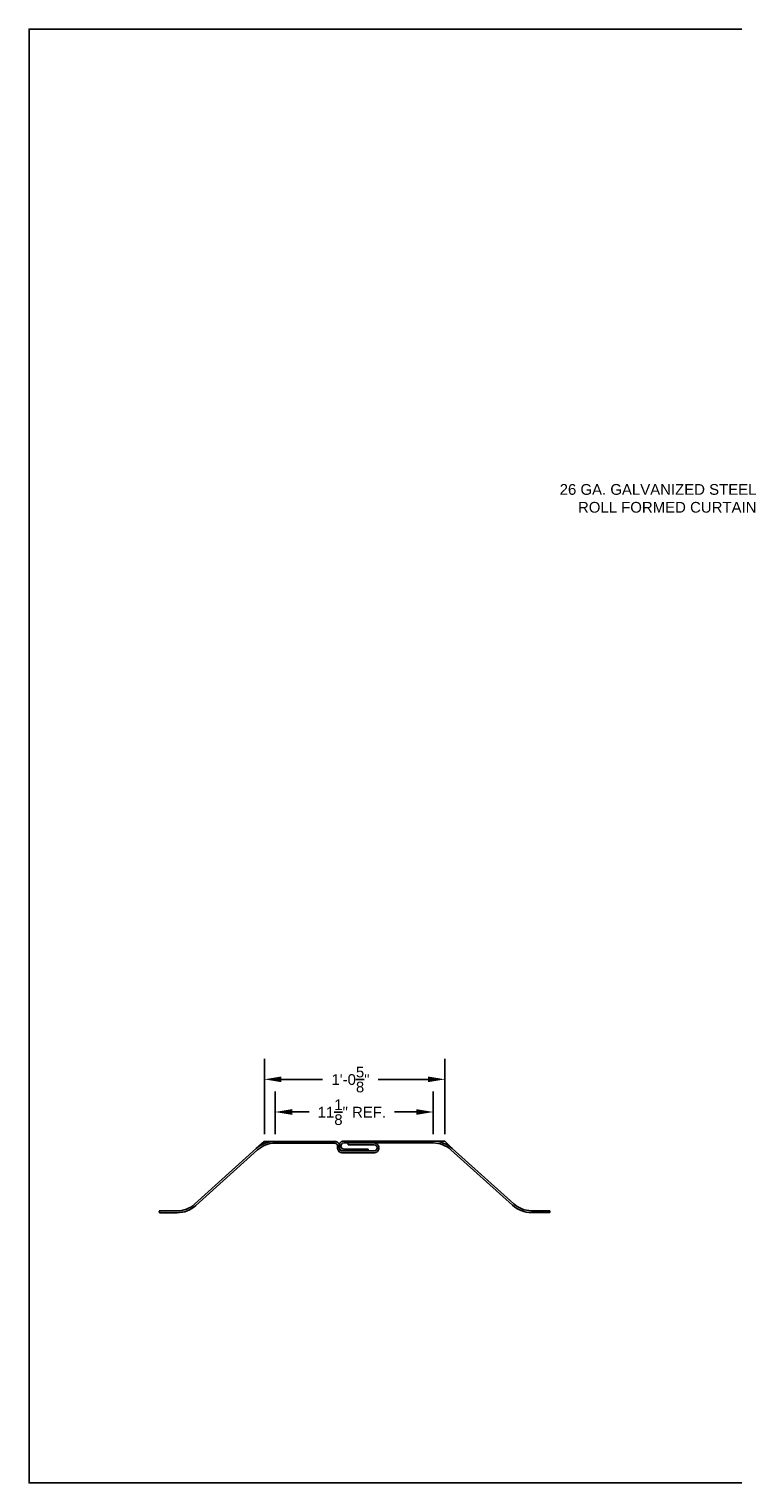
# Model space of a CAD drawing. Header units: inches. Extents: x 170 to 197.4, y 234.4 to 247.7.
# Tile 1 of 24: x 170 to 176.2, y 234.4 to 247.2. Entities that reach past the tile are written whole.
import ezdxf
from ezdxf import colors
from ezdxf.entities.mleader import LeaderData, LeaderLine
from ezdxf.math import Vec2, Vec3

# ---------------------------------------------------------------- set-up
doc = ezdxf.new("R2010")
doc.units = ezdxf.units.IN
doc.header["$LTSCALE"] = 0.25
doc.header["$MEASUREMENT"] = 0
doc.layers.add('ANNOTATIONS', color=1, linetype='Continuous')
doc.layers.add('DETAILS', color=4, linetype='Continuous')
doc.styles.add('ARIAL', font='arial.ttf', dxfattribs={"height": 0.09375})
doc.styles.get("Standard").update_dxf_attribs({"font": 'romans.shx'})
doc.dimstyles.new('DIMSTYLE_5', dxfattribs={"dimtxt": 0.0625, "dimasz": 0.15, "dimexe": 0.18, "dimexo": 0.0625, "dimgap": 0.09, "dimtad": 0, "dimtih": 1, "dimtoh": 1, "dimdec": 5, "dimlfac": 8, "dimzin": 4, "dimdsep": 46, "dimtxsty": 'Standard', "dimcen": 0.09, "dimadec": 0, "dimazin": 0, "dimtp": 0.03125, "dimtm": 0.03125, "dimtfac": 1, "dimtdec": 5, "dimtofl": 0, "dimtmove": 0, "dimatfit": 3, "dimfxl": 1, "dimtolj": 1, "dimtzin": 4, "dimarcsym": 0})

# ---------------------------------------------------------------- blocks, each defined once
blk = doc.blocks.new('*D13')
at = {"layer": 'ANNOTATIONS', "color": 0, "lineweight": -2, "transparency": 16777216}
for p, q in [((172.054, 237.501), (172.054, 238.162)), ((173.637, 237.503), (173.637, 238.162)), ((172.204, 237.982), (172.564, 237.982)), ((173.487, 237.982), (173.053, 237.982))]:
    blk.add_line(p, q, dxfattribs=at)
at = {"layer": 'ANNOTATIONS', "color": 0, "transparency": 16777216}
for points in [[(172.204, 238.007), (172.204, 237.957), (172.054, 237.982)], [(173.487, 238.007), (173.487, 237.957), (173.637, 237.982)]]:
    blk.add_solid(points, dxfattribs=at)
at = {"layer": 'defpoints', "color": 0, "transparency": 16777216}
for p in [(173.637, 237.982), (172.054, 237.439), (173.637, 237.44)]:
    blk.add_point(p, dxfattribs=at)
at = {"layer": 'ANNOTATIONS', "color": 0, "transparency": 16777216, "insert": (172.809, 238.093), "char_height": 0.09375, "attachment_point": 2, "style": 'ARIAL'}
blk.add_mtext('\\A1;1\'-0{\\H1x;\\S5/8;}"', dxfattribs=at)
blk = doc.blocks.new('*D14')
at = {"layer": 'ANNOTATIONS', "color": 0, "lineweight": -2, "transparency": 16777216}
for p, q in [((172.148, 237.501), (172.148, 237.876)), ((173.535, 237.503), (173.535, 237.876)), ((172.298, 237.696), (172.446, 237.696)), ((173.385, 237.696), (173.195, 237.696))]:
    blk.add_line(p, q, dxfattribs=at)
at = {"layer": 'ANNOTATIONS', "color": 0, "transparency": 16777216}
for points in [[(172.298, 237.721), (172.298, 237.671), (172.148, 237.696)], [(173.385, 237.721), (173.385, 237.671), (173.535, 237.696)]]:
    blk.add_solid(points, dxfattribs=at)
at = {"layer": 'defpoints', "color": 0, "transparency": 16777216}
for p in [(173.535, 237.696), (172.148, 237.439), (173.535, 237.44)]:
    blk.add_point(p, dxfattribs=at)
at = {"layer": 'ANNOTATIONS', "color": 0, "transparency": 16777216, "insert": (172.821, 237.807), "char_height": 0.09375, "attachment_point": 2, "style": 'ARIAL'}
blk.add_mtext('\\A1;11{\\H1x;\\S1/8;}" REF.', dxfattribs=at)

msp = doc.modelspace()

# ---------------------------------------------------------------- linework, layer by layer
at = {"layer": 'defpoints'}
msp.add_lwpolyline([(189.05875, 234.44685), (169.99189, 234.44685), (169.99189, 247.18196), (189.05875, 247.18196)], close=True, dxfattribs=at)
at = {"layer": 'DETAILS'}
for p, q in [((171.98357, 237.37538), (172.05375, 237.43857)), ((172.15564, 237.43857), (172.05375, 237.43857)), ((173.53075, 237.44047), (173.63659, 237.44047)), ((173.69977, 237.37728), (173.63659, 237.44047))]:
    msp.add_line(p, q, dxfattribs=at)
at = {"layer": 'DETAILS', "linetype": 'Continuous'}
for p, q in [((172.14817, 237.43857), (172.67222, 237.43857)), ((172.14817, 237.42257), (172.67122, 237.42257)), ((172.69622, 237.39757), (172.69622, 237.37957)), ((172.70913, 237.39557), (172.70913, 237.40047)), ((172.71222, 237.39857), (172.71222, 237.38057)), ((172.72513, 237.39657), (172.72513, 237.39947)), ((172.74913, 237.44047), (173.53517, 237.44047)), ((172.75013, 237.42447), (173.53517, 237.42447)), ((172.78788, 237.40847), (172.78788, 237.42447)), ((173.01822, 237.42447), (172.78788, 237.42447)), ((173.01722, 237.40847), (172.78788, 237.40847)), ((173.04222, 237.38057), (173.04222, 237.38347)), ((173.05822, 237.37957), (173.05822, 237.38447)), ((171.44296, 236.88864), (171.98357, 237.37538)), ((171.45366, 236.87675), (171.99428, 237.36349)), ((172.73622, 237.33957), (173.01822, 237.33957)), ((172.73722, 237.35557), (173.01722, 237.35557)), ((172.96528, 237.35557), (172.74913, 237.35557)), ((172.96528, 237.37157), (172.75013, 237.37157)), ((172.96528, 237.37157), (172.96528, 237.35557)), ((173.68907, 237.36539), (174.22968, 236.87865)), ((173.69977, 237.37728), (174.24039, 236.89054)), ((171.13259, 236.82957), (171.28906, 236.82957)), ((171.13484, 236.81357), (171.28906, 236.81357)), ((174.39428, 236.83147), (174.55743, 236.83147)), ((174.39428, 236.81547), (174.55521, 236.81547))]:
    msp.add_line(p, q, dxfattribs=at)
for centre, radius, start, end in [((172.14817, 237.19257), 0.246, 89.999996, 131.998419), ((172.14817, 237.19257), 0.23, 89.999976, 131.998463), ((172.67122, 237.39757), 0.025, 0.000011, 90.000031), ((172.67222, 237.39857), 0.04, 359.999953, 90.000047), ((172.74913, 237.40047), 0.04, 89.999998, 180.000002), ((172.74913, 237.39557), 0.04, 179.999998, 270.000002), ((172.75013, 237.39947), 0.025, 90.000026, 179.999953), ((172.75013, 237.39657), 0.025, 179.999975, 270.000046), ((173.01722, 237.38347), 0.025, 0.000005, 89.999974), ((173.01822, 237.38447), 0.04, 359.999972, 90.000002), ((173.53517, 237.19447), 0.246, 48.001554, 90.000003), ((173.53517, 237.19447), 0.23, 48.001537, 90.000006), ((172.73622, 237.37957), 0.04, 179.999972, 270.000002), ((172.73722, 237.38057), 0.025, 179.999939, 270.000061), ((173.01722, 237.38057), 0.025, 269.999954, 0.000025), ((173.01822, 237.37957), 0.04, 269.999998, 0.000028), ((171.28906, 237.05957), 0.23, 269.999976, 311.998463), ((171.28906, 237.05957), 0.246, 269.99998, 311.998446), ((174.39428, 237.06147), 0.246, 228.001548, 270.000037), ((174.39428, 237.06147), 0.23, 228.001537, 270.000024), ((172.86554, 237.06472), 1.74883, 187.727657, 188.256997), ((172.8245, 237.06662), 1.74883, 351.743003, 352.272343)]:
    msp.add_arc(centre, radius, start, end, dxfattribs=at)

# ---------------------------------------------------------------- dimensions: what is measured, and where the dimension line sits
at = {"layer": 'ANNOTATIONS'}
dim = msp.add_linear_dim(base=(173.63659, 237.98181), p1=(172.05375, 237.43857), p2=(173.63659, 237.44047), dimstyle='DIMSTYLE_5', override={"dimtxt": 0.08, "dimdec": 3, "dimlunit": 4, "dimtxsty": 'ARIAL'}, dxfattribs=at)
dim.commit()
dim.dimension.update_dxf_attribs({"geometry": '*D13', "text_midpoint": (172.80886, 237.98181), "dimtype": 160})
dim = msp.add_linear_dim(base=(173.53517, 237.69631), p1=(172.14817, 237.43857), p2=(173.53517, 237.44047), text='<> REF.', dimstyle='DIMSTYLE_5', override={"dimtxt": 0.08, "dimdec": 3, "dimlunit": 4, "dimtxsty": 'ARIAL'}, dxfattribs=at)
dim.commit()
dim.dimension.update_dxf_attribs({"geometry": '*D14', "text_midpoint": (172.82069, 237.69631), "dimtype": 160})

# ---------------------------------------------------------------- leaders
ml = msp.add_multileader_mtext('Standard', dxfattribs=at)
ml.set_content('26 GA. GALVANIZED STEEL ROLL FORMED CURTAIN', color=256, style='ARIAL')
ml.set_leader_properties()
ml.build(insert=Vec2(0, 0))
ml.multileader.update_dxf_attribs({"dogleg_length": 0.36, "arrow_head_size": 0.09375})
ctx = ml.context
ctx.base_point, ctx.char_height, ctx.arrow_head_size, ctx.landing_gap_size, ctx.plane_origin = Vec3(174.56065, 243.14856), 0.09375, 0.09375, 0.09, Vec3(174.63752, 242.71533)
ctx.text_align_type = 2
notes = []
notes.append((ctx, [(1, (1, 1, 0), (176.55514, 243.14856), (-1, 0), 0.09796, [(0, [(177.34144, 242.28061)], 0, [])])]))
ctx.mtext.insert, ctx.mtext.width, ctx.mtext.alignment, ctx.mtext.flow_direction = Vec3(176.36718, 243.19623), 1.7447527, 3, 5
for ctx, leaders in notes:
    for number, flags, end, landing, length, lines in leaders:
        leader = LeaderData()
        leader.index, (leader.has_last_leader_line, leader.has_dogleg_vector, leader.attachment_direction) = number, flags
        leader.last_leader_point, leader.dogleg_vector, leader.dogleg_length = Vec3(end), Vec3(landing), length
        for number, points, colour, breaks in lines:
            line = LeaderLine()
            line.index, line.vertices, line.color, line.breaks = number, Vec3.list(points), colors.encode_raw_color(colour), breaks
            leader.lines.append(line)
        ctx.leaders.append(leader)

doc.saveas('drawing.dxf')
